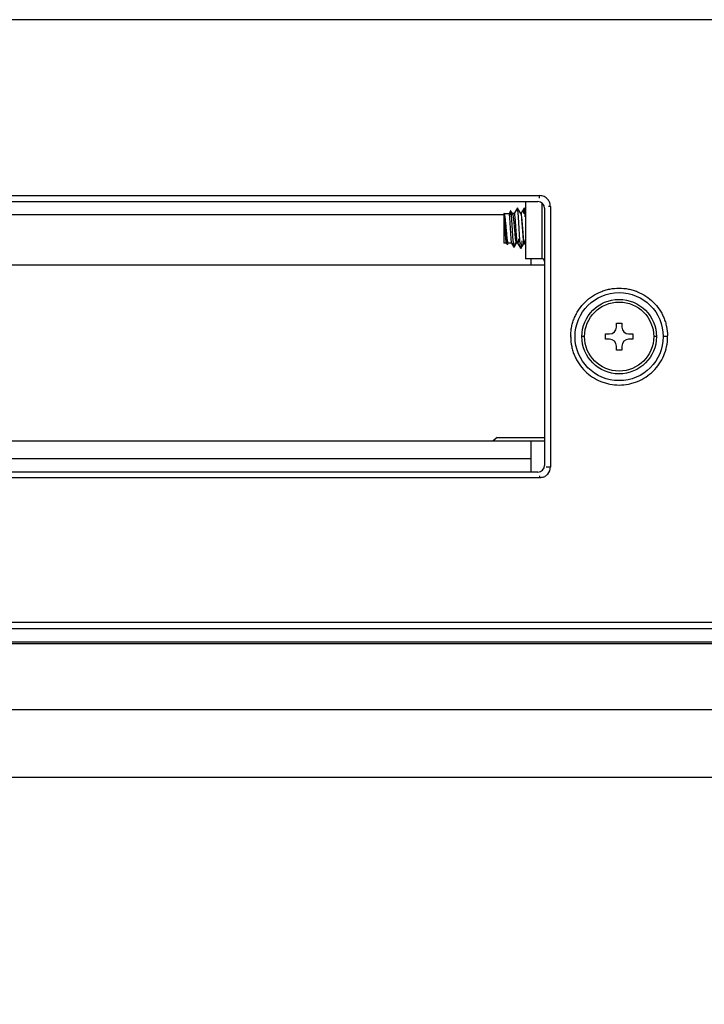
# Model space of a CAD drawing. Header units: inches. Extents: x 0 to 34, y 0 to 22.
# Tile 53 of 108: x 22.9 to 24.8, y 4.8 to 7.7. Entities that reach past the tile are written whole.
import ezdxf

# ---------------------------------------------------------------- set-up
doc = ezdxf.new("R2010")
doc.units = ezdxf.units.IN
doc.header["$LTSCALE"] = 1.87
doc.header["$MEASUREMENT"] = 0
doc.layers.get('0').update_dxf_attribs({"linetype": 'CONTINUOUS'})
doc.layers.add('DIMENSIONS', color=7, linetype='CONTINUOUS')
doc.styles.get("Standard").update_dxf_attribs({"font": 'txt', "width": 0.8})
doc.dimstyles.new('DIMSTYLE_4', dxfattribs={"dimtxt": 0.125, "dimasz": 0.18, "dimexe": 0.18, "dimexo": 0.0625, "dimgap": 0.09, "dimtad": 0, "dimtih": 1, "dimtoh": 1, "dimdec": 3, "dimzin": 4, "dimdsep": 46, "dimtxsty": 'STANDARD', "dimblk": '_FILLED', "dimblk1": '_FILLED', "dimblk2": '_FILLED', "dimcen": 0.09, "dimadec": 0, "dimazin": 0, "dimtp": 0.01, "dimtm": 0.01, "dimtfac": 1, "dimtdec": 3, "dimtofl": 0, "dimtmove": 0, "dimatfit": 3, "dimldrblk": '_FILLED', "dimfxl": 1, "dimtolj": 1, "dimtzin": 4, "dimarcsym": 0})

# ---------------------------------------------------------------- blocks, each defined once
blk = doc.blocks.new('*D12')
at = {"layer": 'DIMENSIONS', "color": 2, "linetype": 'CONTINUOUS'}
blk.add_line((25.3582, 6.7191), (25.3582, 4.8136), dxfattribs=at)
at = {"layer": 'DIMENSIONS', "color": 2, "linetype": 'CONTINUOUS', "insert": (25.2957, 4.7511), "char_height": 0.125, "width": 1.125, "attachment_point": 3, "rotation": 90, "line_spacing_factor": 0.9}
blk.add_mtext('6.614{\\Ftxt.shx;\\W1.000000;\\H0.125000; }[168]', dxfattribs=at)
blk = doc.blocks.new('_FILLED')
at = {"color": 0, "linetype": 'BYBLOCK'}
blk.add_solid([(0, 0), (-1, 0.174), (-1, -0.174)], dxfattribs=at)
blk = doc.blocks.new('*D30')
at = {"layer": 'DIMENSIONS', "color": 2, "linetype": 'CONTINUOUS'}
for p, q in [((26.1778, 8.0247), (26.3326, 8.2481)), ((26.3326, 8.2481), (27.3056, 8.2481)), ((24.604, 8.0247), (26.1778, 8.0247))]:
    blk.add_line(p, q, dxfattribs=at)
at = {"layer": 'DIMENSIONS', "color": 2, "linetype": 'CONTINUOUS', "insert": (27.3681, 8.3106), "char_height": 0.125, "width": 1.225, "attachment_point": 1, "line_spacing_factor": 0.9}
blk.add_mtext('2.524{\\Ftxt.shx;\\W1.000000;\\H0.125000; }[64.1]', dxfattribs=at)
blk = doc.blocks.new('*D31')
at = {"layer": 'DIMENSIONS', "color": 2, "linetype": 'CONTINUOUS'}
for p, q in [((23.0188, 8.7402), (26.3098, 8.7402)), ((26.3098, 8.7402), (26.4027, 8.4926)), ((26.4027, 8.4926), (27.3056, 8.4926))]:
    blk.add_line(p, q, dxfattribs=at)
at = {"layer": 'DIMENSIONS', "color": 2, "linetype": 'CONTINUOUS', "insert": (27.3681, 8.5551), "char_height": 0.125, "width": 1.325, "attachment_point": 1, "line_spacing_factor": 0.9}
blk.add_mtext('3.239{\\Ftxt.shx;\\W1.000000;\\H0.125000; }[82.28]', dxfattribs=at)

msp = doc.modelspace()

# ---------------------------------------------------------------- linework, layer by layer
at = {"color": 6, "linetype": 'CONTINUOUS'}
for p, q in [((25.8963, 7.7025), (19.4658, 7.7025)), ((20.1842, 7.1913), (24.3598, 7.1913)), ((24.3598, 7.1837), (24.3598, 7.1913)), ((20.1893, 7.1741), (24.3547, 7.1741)), ((24.2956, 7.1556), (24.2865, 7.1398)), ((24.2956, 7.1556), (24.2954, 7.1553)), ((24.2959, 7.1553), (24.2956, 7.1556)), ((24.3051, 7.1395), (24.2959, 7.1553)), ((24.315, 7.1553), (24.3058, 7.1395)), ((24.3156, 7.1553), (24.315, 7.1553)), ((24.318, 7.1512), (24.3156, 7.1553)), ((24.3159, 7.1546), (24.3156, 7.1553)), ((24.3192, 7.1741), (24.3192, 7.0079)), ((24.3665, 7.1695), (24.3665, 7.0079)), ((24.3744, 7.1544), (24.3744, 6.4075)), ((24.3913, 7.1598), (24.3913, 6.4027)), ((24.2563, 7.1359), (20.1696, 7.1359)), ((24.2563, 7.1398), (24.2714, 7.1398)), ((24.2563, 7.1398), (24.2563, 7.0532)), ((24.2757, 7.1474), (24.2712, 7.1396)), ((24.2714, 7.1398), (24.2712, 7.1396)), ((24.2723, 7.1369), (24.2721, 7.138)), ((24.2733, 7.1273), (24.2723, 7.1369)), ((24.2771, 7.0661), (24.2733, 7.1273)), ((24.2745, 7.1422), (24.2737, 7.1347)), ((24.2763, 7.1474), (24.2757, 7.1474)), ((24.2811, 7.1393), (24.2788, 7.1433)), ((24.2865, 7.1398), (24.2805, 7.1398)), ((24.2805, 7.1398), (24.2811, 7.1393)), ((24.2811, 7.1393), (24.282, 7.1366)), ((24.2865, 7.1398), (24.2863, 7.1396)), ((24.289, 7.1268), (24.2878, 7.1364)), ((24.2981, 7.1374), (24.2969, 7.1508)), ((24.3062, 7.1398), (24.3047, 7.1398)), ((24.3047, 7.1398), (24.3051, 7.1395)), ((24.306, 7.1364), (24.3072, 7.1267)), ((24.3087, 7.1269), (24.3075, 7.1365)), ((24.3184, 7.1293), (24.3171, 7.1459)), ((24.2644, 7.0568), (24.263, 7.0709)), ((24.2638, 7.0801), (24.2653, 7.066)), ((24.2638, 7.0532), (24.2563, 7.0532)), ((24.2629, 7.0567), (24.2619, 7.0661)), ((24.2638, 7.0532), (24.2636, 7.0534)), ((24.2636, 7.0534), (24.2648, 7.0513)), ((24.2665, 7.0496), (24.2658, 7.0496)), ((24.2665, 7.0496), (24.2675, 7.0512)), ((24.2671, 7.0512), (24.2665, 7.0496)), ((24.2668, 7.0566), (24.2675, 7.0544)), ((24.279, 7.0532), (24.2684, 7.0532)), ((24.278, 7.0565), (24.2771, 7.0661)), ((24.279, 7.0532), (24.2787, 7.0534)), ((24.2787, 7.0534), (24.2855, 7.0417)), ((24.2839, 7.052), (24.2828, 7.0647)), ((24.2862, 7.0416), (24.2855, 7.0417)), ((24.2862, 7.0417), (24.2932, 7.0537)), ((24.2867, 7.0434), (24.2862, 7.0417)), ((24.2964, 7.0532), (24.2926, 7.0532)), ((24.2952, 7.0565), (24.2939, 7.0658)), ((24.296, 7.0536), (24.2952, 7.0565)), ((24.2964, 7.0532), (24.296, 7.0536)), ((24.296, 7.0536), (24.3052, 7.0377)), ((24.2989, 7.066), (24.2976, 7.0565)), ((24.3057, 7.0377), (24.3149, 7.0535)), ((24.3083, 7.0597), (24.307, 7.0443)), ((24.3121, 7.0657), (24.3133, 7.0565)), ((24.3148, 7.0567), (24.3136, 7.0661)), ((24.3161, 7.0532), (24.3146, 7.0532)), ((24.3161, 7.0532), (24.3157, 7.0536)), ((24.3157, 7.0536), (24.3192, 7.0474)), ((24.3186, 7.0663), (24.3173, 7.0566)), ((24.3057, 7.0377), (24.3052, 7.0377)), ((20.209, 6.9902), (24.3744, 6.9902)), ((24.3665, 7.0079), (24.3192, 7.0079)), ((24.335, 6.9902), (24.335, 7.0079)), ((24.583, 6.8209), (24.5988, 6.8209)), ((24.583, 6.8091), (24.583, 6.8209)), ((24.5988, 6.8209), (24.5988, 6.8091)), ((24.4905, 6.7816), (24.4826, 6.7816)), ((24.5515, 6.7894), (24.5633, 6.7894)), ((24.5515, 6.7737), (24.5515, 6.7894)), ((24.6185, 6.7894), (24.6303, 6.7894)), ((24.6303, 6.7894), (24.6303, 6.7737)), ((24.6992, 6.7816), (24.6913, 6.7816)), ((24.5633, 6.7737), (24.5515, 6.7737)), ((24.583, 6.7422), (24.583, 6.754)), ((24.5988, 6.754), (24.5988, 6.7422)), ((24.6303, 6.7737), (24.6185, 6.7737)), ((24.5988, 6.7422), (24.583, 6.7422)), ((20.209, 6.4784), (24.3744, 6.4784)), ((24.2366, 6.4886), (24.2253, 6.4784)), ((24.2366, 6.4886), (24.3744, 6.4886)), ((24.335, 6.3879), (24.335, 6.4784)), ((20.1696, 6.4272), (24.335, 6.4272)), ((24.3547, 6.3879), (20.1893, 6.3879)), ((24.3598, 6.3712), (22.3376, 6.3712)), ((24.3598, 6.3769), (24.3598, 6.3712)), ((20.4741, 5.9523), (24.888, 5.9523)), ((20.4733, 5.9331), (24.8888, 5.9331)), ((20.3527, 5.8947), (25.0095, 5.8947)), ((25.9488, 5.8888), (19.4133, 5.8888)), ((18.744, 5.6979), (26.6181, 5.6979)), ((18.744, 5.5011), (26.6181, 5.5011))]:
    msp.add_line(p, q, dxfattribs=at)
for radius in [0.128, 0.1083, 0.1004]:
    msp.add_circle((24.5909, 6.7816), radius, dxfattribs=at)
for centre, radius, start, end in [((24.3547, 7.1544), 0.0197, 0, 90), ((24.3911, 6.7681), 0.3917, 89.9693, 90.8157), ((24.3597, 7.1598), 0.0316, 0.0321, 13.9982), ((24.7831, 7.1029), 0.4715, 175.3237, 175.5308), ((24.6691, 7.1124), 0.3572, 174.8651, 175.3426), ((24.7988, 7.0922), 0.4972, 184.4028, 184.597), ((24.3665, 7.0001), 0.00787, 0, 90), ((24.6287, 6.7779), 0.1786, 178.1435, 178.7123), ((24.6097, 6.7834), 0.1596, 180.5418, 181.3706), ((24.5633, 6.8091), 0.0197, 270, 360), ((24.6185, 6.8091), 0.0197, 180, 270), ((24.5535, 6.7776), 0.1782, 1.3602, 1.9464), ((24.5957, 6.7811), 0.136, 359.3559, 0.3059), ((24.5633, 6.754), 0.0197, 0, 90), ((24.6185, 6.754), 0.0197, 90, 180), ((24.3547, 6.4075), 0.0197, 270, 360), ((24.3594, 6.4029), 0.0319, 319.3128, 359.6825), ((24.3589, 6.4055), 0.0343, 289.6556, 298.7363)]:
    msp.add_arc(centre, radius, start, end, dxfattribs=at)
for points, knots in [([(24.3841, 7.1798), (24.3826, 7.1816), (24.3793, 7.1849), (24.3714, 7.1897), (24.3644, 7.1912), (24.3598, 7.1913)], [0, 0, 0, 0, 0.250771, 0.501557, 1, 1, 1, 1]), ([(24.2969, 7.1508), (24.2968, 7.1514), (24.2967, 7.1523), (24.2964, 7.1536), (24.2962, 7.1546), (24.296, 7.1551), (24.2959, 7.1553)], [0, 0, 0, 0, 0.357846, 0.644089, 0.858009, 1, 1, 1, 1]), ([(24.315, 7.1553), (24.3149, 7.1552), (24.3148, 7.1548), (24.3146, 7.154), (24.3144, 7.153), (24.3141, 7.1512), (24.3137, 7.1482), (24.3135, 7.1457), (24.3133, 7.1443)], [0, 0, 0, 0, 0.047455, 0.117188, 0.209726, 0.324817, 0.620601, 1, 1, 1, 1]), ([(24.3171, 7.1459), (24.317, 7.1469), (24.3168, 7.1487), (24.3165, 7.1512), (24.3162, 7.1531), (24.316, 7.1542), (24.3159, 7.1546)], [0, 0, 0, 0, 0.341236, 0.623161, 0.843419, 1, 1, 1, 1]), ([(24.3903, 7.1674), (24.39, 7.1685), (24.3886, 7.1729), (24.3863, 7.1771), (24.3841, 7.1798)], [0, 0, 0, 0, 0.249824, 1, 1, 1, 1]), ([(24.2563, 7.1398), (24.2564, 7.1398), (24.2566, 7.1396), (24.2568, 7.1393), (24.2571, 7.1387), (24.2575, 7.1378), (24.2577, 7.1369), (24.2578, 7.1364)], [0, 0, 0, 0, 0.11425, 0.200191, 0.309765, 0.603844, 1, 1, 1, 1]), ([(24.2576, 7.1363), (24.2575, 7.1368), (24.2574, 7.1376), (24.2571, 7.1385), (24.257, 7.139), (24.2568, 7.1394), (24.2566, 7.1397), (24.2564, 7.1398), (24.2563, 7.1398), (24.2563, 7.1398)], [0, 0, 0, 0, 0.420039, 0.585208, 0.720439, 0.826131, 0.903627, 0.957178, 1, 1, 1, 1]), ([(24.2619, 7.0661), (24.2617, 7.0689), (24.2613, 7.0749), (24.2607, 7.0844), (24.2601, 7.0946), (24.2596, 7.1049), (24.259, 7.1147), (24.2584, 7.1235), (24.2579, 7.1306), (24.2575, 7.1348), (24.2572, 7.1365)], [0, 0, 0, 0, 0.118851, 0.256196, 0.403964, 0.553366, 0.695576, 0.822166, 0.925638, 1, 1, 1, 1]), ([(24.263, 7.0709), (24.2625, 7.0769), (24.2617, 7.0893), (24.2606, 7.1047), (24.2597, 7.1167), (24.2591, 7.1245), (24.2584, 7.1309), (24.2579, 7.1347), (24.2576, 7.1363)], [0, 0, 0, 0, 0.276162, 0.569344, 0.705682, 0.826623, 0.92626, 1, 1, 1, 1]), ([(24.2578, 7.1364), (24.2581, 7.1351), (24.2586, 7.1319), (24.2594, 7.1266), (24.2601, 7.1202), (24.2611, 7.11), (24.2623, 7.0965), (24.2633, 7.0856), (24.2638, 7.0801)], [0, 0, 0, 0, 0.072326, 0.168247, 0.284448, 0.416511, 0.708236, 1, 1, 1, 1]), ([(24.2721, 7.138), (24.272, 7.1385), (24.2719, 7.1391), (24.2716, 7.1397), (24.2715, 7.1398), (24.2714, 7.1398)], [0, 0, 0, 0, 0.702908, 0.895788, 1, 1, 1, 1]), ([(24.2757, 7.1474), (24.2756, 7.1472), (24.2753, 7.1466), (24.2751, 7.1455), (24.2748, 7.144), (24.2746, 7.1429), (24.2745, 7.1422)], [0, 0, 0, 0, 0.139984, 0.352981, 0.640211, 1, 1, 1, 1]), ([(24.2776, 7.1409), (24.2775, 7.1417), (24.2774, 7.1431), (24.277, 7.145), (24.2767, 7.1464), (24.2765, 7.1472), (24.2763, 7.1474)], [0, 0, 0, 0, 0.364424, 0.653831, 0.866, 1, 1, 1, 1]), ([(24.2828, 7.0647), (24.2824, 7.0714), (24.2815, 7.0853), (24.2803, 7.1058), (24.2793, 7.1224), (24.2784, 7.1339), (24.2779, 7.1387), (24.2776, 7.1409)], [0, 0, 0, 0, 0.262647, 0.548136, 0.8088, 0.915489, 1, 1, 1, 1]), ([(24.279, 7.1366), (24.2791, 7.1371), (24.2793, 7.1379), (24.2796, 7.1388), (24.2799, 7.1393), (24.2801, 7.1397), (24.2803, 7.1398), (24.2805, 7.1398)], [0, 0, 0, 0, 0.394939, 0.688383, 0.797954, 0.884172, 1, 1, 1, 1]), ([(24.282, 7.1366), (24.2823, 7.1353), (24.2828, 7.1322), (24.2833, 7.1291), (24.2835, 7.1273)], [0, 0, 0, 0, 0.428288, 1, 1, 1, 1]), ([(24.2835, 7.1273), (24.2841, 7.1227), (24.2851, 7.1125), (24.2865, 7.0968), (24.2879, 7.081), (24.289, 7.0708), (24.2895, 7.0661)], [0, 0, 0, 0, 0.228582, 0.498593, 0.769363, 1, 1, 1, 1]), ([(24.2878, 7.1364), (24.2877, 7.1369), (24.2875, 7.1378), (24.2872, 7.1387), (24.287, 7.1393), (24.2868, 7.1396), (24.2867, 7.1398), (24.2865, 7.1398)], [0, 0, 0, 0, 0.40609, 0.704945, 0.814508, 0.898379, 1, 1, 1, 1]), ([(24.2939, 7.0658), (24.2937, 7.068), (24.2933, 7.0726), (24.2922, 7.0856), (24.2912, 7.1003), (24.29, 7.116), (24.2894, 7.1234), (24.289, 7.1268)], [0, 0, 0, 0, 0.106895, 0.228733, 0.636463, 0.832165, 1, 1, 1, 1]), ([(24.3031, 7.0541), (24.3026, 7.0604), (24.3017, 7.0741), (24.3006, 7.0955), (24.2994, 7.117), (24.2986, 7.131), (24.2981, 7.1374)], [0, 0, 0, 0, 0.226765, 0.496161, 0.7676, 1, 1, 1, 1]), ([(24.3051, 7.1395), (24.3052, 7.1393), (24.3054, 7.1389), (24.3057, 7.1379), (24.3058, 7.137), (24.306, 7.1364)], [0, 0, 0, 0, 0.162866, 0.383427, 1, 1, 1, 1]), ([(24.3075, 7.1365), (24.3074, 7.137), (24.3072, 7.1378), (24.3069, 7.1388), (24.3067, 7.1393), (24.3065, 7.1396), (24.3063, 7.1398), (24.3062, 7.1398)], [0, 0, 0, 0, 0.405649, 0.704345, 0.813958, 0.897969, 1, 1, 1, 1]), ([(24.3072, 7.1267), (24.3077, 7.122), (24.3085, 7.1118), (24.3097, 7.0961), (24.3108, 7.0805), (24.3116, 7.0703), (24.3121, 7.0657)], [0, 0, 0, 0, 0.231316, 0.502083, 0.771767, 1, 1, 1, 1]), ([(24.3136, 7.0661), (24.3131, 7.0707), (24.312, 7.0837), (24.3106, 7.104), (24.3094, 7.1196), (24.3087, 7.1269)], [0, 0, 0, 0, 0.229744, 0.637487, 1, 1, 1, 1]), ([(24.2636, 7.0534), (24.2635, 7.0536), (24.2634, 7.0539), (24.2631, 7.055), (24.263, 7.056), (24.2629, 7.0567)], [0, 0, 0, 0, 0.144438, 0.358988, 1, 1, 1, 1]), ([(24.2658, 7.0496), (24.2657, 7.0499), (24.2654, 7.0507), (24.265, 7.0522), (24.2647, 7.0543), (24.2645, 7.0559), (24.2644, 7.0568)], [0, 0, 0, 0, 0.134104, 0.346527, 0.636006, 1, 1, 1, 1]), ([(24.2653, 7.066), (24.2655, 7.0642), (24.266, 7.0611), (24.2665, 7.0579), (24.2668, 7.0566)], [0, 0, 0, 0, 0.570391, 1, 1, 1, 1]), ([(24.2675, 7.0544), (24.2675, 7.0542), (24.2677, 7.0539), (24.2679, 7.0535), (24.2682, 7.0532), (24.2684, 7.0532)], [0, 0, 0, 0, 0.3654, 0.647372, 1, 1, 1, 1]), ([(24.2787, 7.0534), (24.2787, 7.0536), (24.2785, 7.0539), (24.2783, 7.055), (24.2781, 7.0559), (24.278, 7.0565)], [0, 0, 0, 0, 0.145173, 0.359918, 1, 1, 1, 1]), ([(24.2855, 7.0417), (24.2855, 7.0418), (24.2853, 7.0422), (24.285, 7.0433), (24.2846, 7.0453), (24.2842, 7.0483), (24.284, 7.0507), (24.2839, 7.052)], [0, 0, 0, 0, 0.049807, 0.121389, 0.33012, 0.624206, 1, 1, 1, 1]), ([(24.288, 7.0537), (24.2878, 7.0516), (24.2875, 7.0488), (24.287, 7.0453), (24.2868, 7.0439), (24.2867, 7.0434)], [0, 0, 0, 0, 0.598834, 0.825405, 1, 1, 1, 1]), ([(24.2895, 7.0661), (24.2898, 7.0643), (24.2902, 7.0611), (24.2908, 7.0579), (24.2911, 7.0565)], [0, 0, 0, 0, 0.571747, 1, 1, 1, 1]), ([(24.2911, 7.0565), (24.2912, 7.0561), (24.2914, 7.0552), (24.2917, 7.0543), (24.292, 7.0537), (24.2922, 7.0534), (24.2925, 7.0532), (24.2926, 7.0532)], [0, 0, 0, 0, 0.395508, 0.689198, 0.798745, 0.884823, 1, 1, 1, 1]), ([(24.2976, 7.0565), (24.2975, 7.056), (24.2973, 7.0552), (24.2971, 7.0542), (24.2969, 7.0537), (24.2967, 7.0534), (24.2965, 7.0532), (24.2964, 7.0532)], [0, 0, 0, 0, 0.404739, 0.7025, 0.811802, 0.895788, 1, 1, 1, 1]), ([(24.3052, 7.0377), (24.305, 7.0379), (24.3049, 7.0385), (24.3046, 7.0394), (24.3044, 7.0408), (24.3042, 7.0425), (24.3039, 7.0445), (24.3036, 7.0478), (24.3033, 7.0505), (24.3032, 7.0524)], [0, 0, 0, 0, 0.044997, 0.113275, 0.205205, 0.320626, 0.458758, 0.618671, 1, 1, 1, 1]), ([(24.307, 7.0443), (24.3069, 7.0435), (24.3067, 7.042), (24.3064, 7.0401), (24.3061, 7.0387), (24.3059, 7.038), (24.3057, 7.0377)], [0, 0, 0, 0, 0.36982, 0.660622, 0.87079, 1, 1, 1, 1]), ([(24.3133, 7.0565), (24.3134, 7.056), (24.3136, 7.0552), (24.3138, 7.0543), (24.3141, 7.0537), (24.3142, 7.0534), (24.3144, 7.0532), (24.3146, 7.0532)], [0, 0, 0, 0, 0.405388, 0.703983, 0.813608, 0.897677, 1, 1, 1, 1]), ([(24.3157, 7.0536), (24.3156, 7.0537), (24.3154, 7.0541), (24.3151, 7.0551), (24.3149, 7.056), (24.3148, 7.0567)], [0, 0, 0, 0, 0.162989, 0.383619, 1, 1, 1, 1]), ([(24.3173, 7.0566), (24.3172, 7.0561), (24.317, 7.0553), (24.3168, 7.0543), (24.3165, 7.0537), (24.3164, 7.0534), (24.3162, 7.0532), (24.3161, 7.0532)], [0, 0, 0, 0, 0.406018, 0.704675, 0.814126, 0.897927, 1, 1, 1, 1]), ([(24.4502, 6.7836), (24.4503, 6.7882), (24.451, 6.7973), (24.4531, 6.8108), (24.4564, 6.8241), (24.4612, 6.837), (24.4672, 6.8493), (24.4767, 6.8649), (24.4915, 6.8825), (24.5128, 6.8998), (24.5331, 6.9106), (24.5503, 6.9167), (24.568, 6.9211), (24.5908, 6.9233), (24.6137, 6.9212), (24.6314, 6.9168), (24.6486, 6.9107), (24.6689, 6.8999), (24.6903, 6.8825), (24.705, 6.865), (24.7146, 6.8494), (24.7206, 6.8371), (24.7253, 6.8242), (24.7298, 6.8065), (24.7313, 6.7928), (24.7316, 6.7837)], [0, 0, 0, 0, 0.031235, 0.062522, 0.093788, 0.125039, 0.156308, 0.187594, 0.250065, 0.312513, 0.374986, 0.406249, 0.437511, 0.499986, 0.562456, 0.593716, 0.624985, 0.687477, 0.749946, 0.812436, 0.843726, 0.874998, 0.906255, 0.937527, 1, 1, 1, 1]), ([(24.7317, 6.7819), (24.7302, 6.7819), (24.7281, 6.7819), (24.7254, 6.7818), (24.7236, 6.7818), (24.7222, 6.7818), (24.7212, 6.7817), (24.7206, 6.7817), (24.7202, 6.7816), (24.72, 6.7816), (24.7199, 6.7816), (24.7199, 6.7816)], [0, 0, 0, 0, 0.370329, 0.539569, 0.688873, 0.813424, 0.908701, 0.94433, 0.971584, 0.990203, 1, 1, 1, 1]), ([(24.4502, 6.7796), (24.4504, 6.7705), (24.4519, 6.7568), (24.4564, 6.7391), (24.4612, 6.7262), (24.4672, 6.7139), (24.4768, 6.6984), (24.4915, 6.6808), (24.5129, 6.6634), (24.5331, 6.6527), (24.5504, 6.6466), (24.5681, 6.6422), (24.5909, 6.64), (24.6138, 6.6422), (24.6315, 6.6466), (24.6487, 6.6527), (24.669, 6.6635), (24.6903, 6.6808), (24.708, 6.7019), (24.7212, 6.726), (24.7295, 6.7523), (24.7316, 6.7705), (24.7317, 6.7796)], [0, 0, 0, 0, 0.062468, 0.093755, 0.125024, 0.156301, 0.187587, 0.25007, 0.312538, 0.37503, 0.406302, 0.437571, 0.500057, 0.56255, 0.59382, 0.625091, 0.687581, 0.750063, 0.812531, 0.875012, 0.937555, 1, 1, 1, 1]), ([(24.3836, 6.3821), (24.383, 6.3814), (24.3806, 6.3789), (24.3777, 6.3767), (24.3754, 6.3754)], [0, 0, 0, 0, 0.251099, 1, 1, 1, 1]), ([(24.3913, 6.4027), (24.3905, 6.4027), (24.389, 6.4027), (24.3869, 6.4027), (24.3849, 6.4027), (24.3832, 6.4026), (24.3819, 6.4026), (24.381, 6.4026), (24.3805, 6.4025), (24.3801, 6.4025), (24.3798, 6.4025), (24.3796, 6.4025), (24.3795, 6.4024), (24.3795, 6.4024)], [0, 0, 0, 0, 0.189778, 0.374015, 0.544568, 0.694548, 0.819005, 0.870172, 0.913293, 0.948082, 0.974275, 0.991628, 1, 1, 1, 1]), ([(24.3705, 6.3732), (24.3688, 6.3726), (24.3652, 6.3716), (24.3616, 6.3713), (24.3598, 6.3712)], [0, 0, 0, 0, 0.499988, 1, 1, 1, 1])]:
    msp.add_open_spline(points, degree=3, knots=knots, dxfattribs=at)

# ---------------------------------------------------------------- dimensions: what is measured, and where the dimension line sits
at = {"layer": 'DIMENSIONS', "color": 2, "linetype": 'CONTINUOUS'}
for feature_location, offset, dtype, origin, picture, middle in [((23.0188, 8.7402), (4.2868, -0.2476), 0, (22.9563, 5.5011), '*D31', (28.0306, 8.4926)), ((24.604, 8.0247), (2.7016, 0.2235), 0, (24.5415, 5.5011), '*D30', (27.9806, 8.2481)), ((25.3582, 6.7191), (0, -1.9055), 1, (18.744, 5.5011), '*D12', (25.4926, 3.9204))]:
    dim = msp.add_ordinate_dim(feature_location=feature_location, offset=offset, dtype=dtype, origin=origin, dimstyle='DIMSTYLE_4', dxfattribs=at)
    dim.commit()
    dim.dimension.update_dxf_attribs({"geometry": picture, "text_midpoint": middle})

doc.saveas('drawing.dxf')
